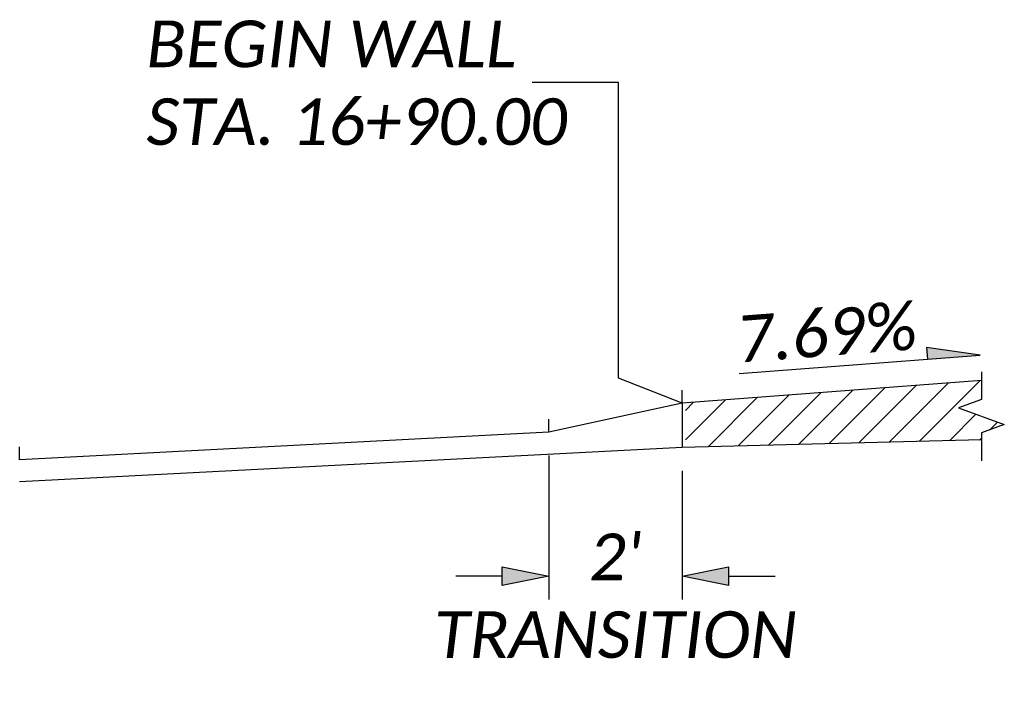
# Model space of a CAD drawing. Header units: feet. Extents: x 2292661 to 2294097, y 269114 to 271487.
# Tile 3 of 5: x 2293526 to 2293541, y 269732 to 269742. Entities that reach past the tile are written whole.
import ezdxf

# ---------------------------------------------------------------- set-up
doc = ezdxf.new("R2010")
doc.units = ezdxf.units.FT
doc.header["$MEASUREMENT"] = 0
for name, color, linetype in [('PV_P_Curb', 120, 'Continuous'), ('PV_P_Wall', 201, 'Continuous'), ('SH_TextM', 7, 'Continuous')]:
    doc.layers.add(name, color=color, linetype=linetype)
doc.styles.add('Slanted-Normal', font='calibrii.ttf', dxfattribs={"height": 0.14})
doc.dimstyles.new('Dec-1  Slanted', dxfattribs={"dimtxt": 0.14, "dimasz": 0.14, "dimexe": 0.07, "dimexo": 0.07, "dimgap": 0.07, "dimtad": 1, "dimdec": 1, "dimzin": 3, "dimdsep": 46, "dimtxsty": 'Slanted-Normal', "dimblk": 'Dim1', "dimcen": 0, "dimclrd": 95, "dimclre": 95, "dimclrt": 7, "dimaunit": 1, "dimadec": 3, "dimazin": 3, "dimtfac": 1, "dimtdec": 1, "dimtix": 1, "dimtofl": 0, "dimtmove": 1, "dimatfit": 3, "dimldrblk": 'Dim1', "dimfxl": 1, "dimtolj": 1, "dimtzin": 0, "dimlwd": -1, "dimlwe": -1, "dimarcsym": 0})

# ---------------------------------------------------------------- blocks, each defined once
blk = doc.blocks.new('Dim1')
h = blk.add_hatch(color=4)
h.dxf.hatch_style = 1
h.paths.add_polyline_path([(0, 0), (-1, -0.2), (-1, 0.2)])
at = {"color": 4}
blk.add_lwpolyline([(0, 0), (-1, -0.2), (-1, 0.2), (0, 0)], dxfattribs=at)
blk = doc.blocks.new('*D987')
at = {"layer": 'Defpoints', "color": 0, "transparency": 16777216}
for p in [(2293533.741, 269735.31), (2293535.741, 269735.083), (2293535.741, 269733.152)]:
    blk.add_point(p, dxfattribs=at)
at = {"layer": 'SH_TextM', "color": 95, "linetype": 'Continuous', "transparency": 16777216}
for p, q in [((2293533.741, 269734.96), (2293533.741, 269732.802)), ((2293535.741, 269734.733), (2293535.741, 269732.802)), ((2293533.041, 269733.152), (2293532.341, 269733.152)), ((2293536.441, 269733.152), (2293537.141, 269733.152))]:
    blk.add_line(p, q, dxfattribs=at)
at = {"layer": 'SH_TextM', "color": 95, "transparency": 16777216, "xscale": 0.7000000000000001, "yscale": 0.7000000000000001, "zscale": 0.7000000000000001}
blk.add_blockref('Dim1', (2293533.741, 269733.152), dxfattribs=at)
at = {"layer": 'SH_TextM', "color": 95, "transparency": 16777216, "xscale": 0.7000000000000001, "yscale": 0.7000000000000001, "zscale": 0.7000000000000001, "rotation": 180}
blk.add_blockref('Dim1', (2293535.741, 269733.152), dxfattribs=at)
at = {"layer": 'SH_TextM', "color": 7, "transparency": 16777216, "insert": (2293534.741, 269732.853), "char_height": 0.7, "attachment_point": 5, "style": 'Slanted-Normal'}
blk.add_mtext("\\A1;2'\\PTRANSITION", dxfattribs=at)

msp = doc.modelspace()

# ---------------------------------------------------------------- hatches: boundary and pattern name
at = {"layer": 'PV_P_Wall'}
h = msp.add_hatch(dxfattribs=at)
h.set_pattern_fill('ANSI31', color=256, scale=2.5)
h.set_pattern_definition([(45, (0, 0), (-0.22097086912, 0.22097086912), [])])
h.paths.add_polyline_path([(2293540.238, 269735.195), (2293540.238, 269735.3), (2293540.582, 269735.425), (2293539.895, 269735.675), (2293540.238, 269735.8), (2293540.238, 269736.09), (2293535.791, 269735.752), (2293535.791, 269735.085)])
at = {"layer": 'SH_TextM'}
h = msp.add_hatch(color=256, dxfattribs=at)
h.dxf.hatch_style = 1
h.paths.add_polyline_path([(2293539.414, 269736.581), (2293539.428, 269736.408), (2293540.217, 269736.469)])

# ---------------------------------------------------------------- linework, layer by layer
at = {"layer": 'PV_P_Curb'}
for points in [[(2293535.741, 269735.748), (2293533.741, 269735.31)], [(2293533.741, 269735.31), (2293525.791, 269734.898)], [(2293535.741, 269735.083), (2293525.791, 269734.567)]]:
    msp.add_lwpolyline(points, dxfattribs=at)
at = {"layer": 'PV_P_Wall'}
for points in [[(2293540.238, 269736.09), (2293535.741, 269735.748), (2293535.741, 269735.083)], [(2293540.238, 269735.195), (2293535.741, 269735.083)]]:
    msp.add_lwpolyline(points, dxfattribs=at)
at = {"layer": 'SH_TextM'}
for points in [[(2293535.741, 269735.748), (2293534.785, 269736.125), (2293534.785, 269740.562), (2293533.489, 269740.562)], [(2293536.601, 269736.193), (2293540.217, 269736.469), (2293539.414, 269736.581), (2293539.428, 269736.408)], [(2293535.741, 269735.748), (2293535.741, 269735.944)], [(2293533.741, 269735.31), (2293533.741, 269735.506)], [(2293525.791, 269734.898), (2293525.791, 269735.094)]]:
    msp.add_lwpolyline(points, dxfattribs=at)
at = {"layer": 'SH_TextM', "linetype": 'Continuous'}
msp.add_lwpolyline([(2293540.238, 269736.216), (2293540.238, 269735.8), (2293539.895, 269735.675), (2293540.582, 269735.425), (2293540.238, 269735.3), (2293540.238, 269734.883)], dxfattribs=at)

# ---------------------------------------------------------------- texts
at = {"layer": 'SH_TextM', "insert": (2293527.695, 269741.491), "char_height": 0.7, "width": 7.08569, "attachment_point": 1, "style": 'Slanted-Normal'}
msp.add_mtext('BEGIN WALL\\PSTA. 16+90.00', dxfattribs=at)
at = {"layer": 'SH_TextM', "insert": (2293536.53, 269737.053), "char_height": 0.7, "width": 2.02352, "attachment_point": 1, "rotation": 4.3531, "style": 'Slanted-Normal'}
msp.add_mtext('7.69%', dxfattribs=at)

# ---------------------------------------------------------------- dimensions: what is measured, and where the dimension line sits
at = {"layer": 'SH_TextM'}
dim = msp.add_linear_dim(base=(2293535.741, 269733.152), p1=(2293533.741, 269735.31), p2=(2293535.741, 269735.083), text="2'\\PTRANSITION", dimstyle='Dec-1  Slanted', override={"dimpost": "'"}, dxfattribs=at)
dim.commit()
dim.dimension.update_dxf_attribs({"geometry": '*D987', "text_midpoint": (2293534.741, 269731.557), "dimtype": 160})

doc.saveas('drawing.dxf')
